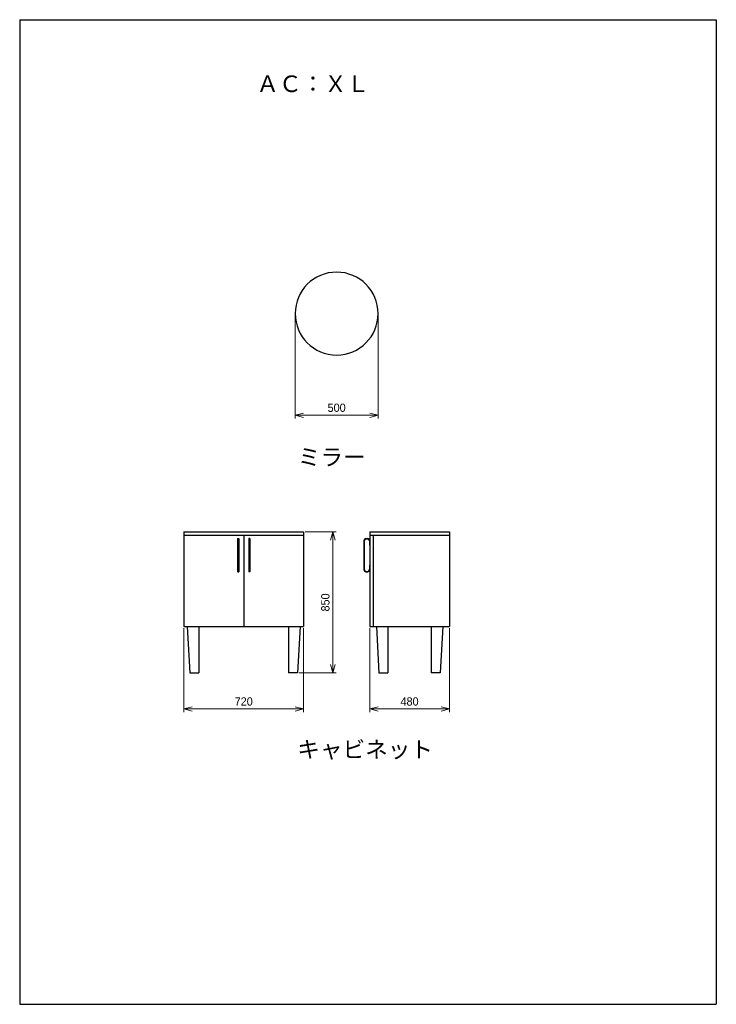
# Model space of a CAD drawing. Header units: millimetres. Extents: x 0 to 4200, y 0 to 5940.
import ezdxf

# ---------------------------------------------------------------- set-up
doc = ezdxf.new("R2010")
doc.units = ezdxf.units.MM
doc.header["$LTSCALE"] = 0.3
doc.layers.add('TEXT', color=7, linetype='Continuous', lineweight=25)
doc.layers.add('寸法', color=2, linetype='Continuous', lineweight=18)
doc.styles.add('MS Pゴシック', font='txt')
doc.dimstyles.new('コピー ～ MyDim S＝', dxfattribs={"dimscale": 20, "dimtxt": 2.5, "dimasz": 2.5, "dimexe": 1, "dimexo": 0.5, "dimgap": 1, "dimtad": 3, "dimdsep": 46, "dimtxsty": 'MS Pゴシック', "dimblk": 'OPEN30', "dimcen": 0, "dimclrd": 256, "dimclre": 256, "dimclrt": 256, "dimazin": 2, "dimtfac": 1, "dimtmove": 0, "dimatfit": 3, "dimldrblk": 'OPEN30', "dimfxl": 1, "dimlwd": 18, "dimlwe": 18, "dimarcsym": 0})

# ---------------------------------------------------------------- blocks, each defined once
blk = doc.blocks.new('_Open30')
at = {"color": 0, "lineweight": -2}
for p, q in [((-1, 0.27), (0, 0)), ((0, 0), (-1, -0.27)), ((0, 0), (-1, 0))]:
    blk.add_line(p, q, dxfattribs=at)
blk = doc.blocks.new('*D17')
at = {"layer": 'Defpoints', "color": 0, "transparency": 16777216}
for p in [(990.6, 2279.4), (1710.6, 2279.4), (1710.6, 1781.7)]:
    blk.add_point(p, dxfattribs=at)
at = {"layer": '寸法', "lineweight": 18, "transparency": 16777216}
for p, q in [((990.6, 2269.4), (990.6, 1761.7)), ((1710.6, 2269.4), (1710.6, 1761.7)), ((1040.6, 1781.7), (1660.6, 1781.7))]:
    blk.add_line(p, q, dxfattribs=at)
at = {"layer": '寸法', "lineweight": 18, "transparency": 16777216, "xscale": 50, "yscale": 50, "zscale": 50, "rotation": 180}
blk.add_blockref('_Open30', (990.6, 1781.7), dxfattribs=at)
at = {"layer": '寸法', "lineweight": 18, "transparency": 16777216, "xscale": 50, "yscale": 50, "zscale": 50}
blk.add_blockref('_Open30', (1710.6, 1781.7), dxfattribs=at)
at = {"layer": '寸法', "transparency": 16777216, "insert": (1350.6, 1826.7), "char_height": 50, "attachment_point": 5, "style": 'MS Pゴシック'}
blk.add_mtext('720', dxfattribs=at)
blk = doc.blocks.new('*D18')
at = {"layer": 'Defpoints', "color": 0, "transparency": 16777216}
for p in [(2110.6, 2279.4), (2590.6, 2279.4), (2590.6, 1781.7)]:
    blk.add_point(p, dxfattribs=at)
at = {"layer": '寸法', "lineweight": 18, "transparency": 16777216}
for p, q in [((2110.6, 2269.4), (2110.6, 1761.7)), ((2590.6, 2269.4), (2590.6, 1761.7)), ((2160.6, 1781.7), (2540.6, 1781.7))]:
    blk.add_line(p, q, dxfattribs=at)
at = {"layer": '寸法', "lineweight": 18, "transparency": 16777216, "xscale": 50, "yscale": 50, "zscale": 50, "rotation": 180}
blk.add_blockref('_Open30', (2110.6, 1781.7), dxfattribs=at)
at = {"layer": '寸法', "lineweight": 18, "transparency": 16777216, "xscale": 50, "yscale": 50, "zscale": 50}
blk.add_blockref('_Open30', (2590.6, 1781.7), dxfattribs=at)
at = {"layer": '寸法', "transparency": 16777216, "insert": (2350.6, 1826.7), "char_height": 50, "attachment_point": 5, "style": 'MS Pゴシック'}
blk.add_mtext('480', dxfattribs=at)
blk = doc.blocks.new('*D19')
at = {"layer": 'Defpoints', "color": 0, "transparency": 16777216}
for p in [(1710.6, 2849.4), (1675.6, 1999.4), (1888, 1999.4)]:
    blk.add_point(p, dxfattribs=at)
at = {"layer": '寸法', "lineweight": 18, "transparency": 16777216}
for p, q in [((1720.6, 2849.4), (1908, 2849.4)), ((1888, 2799.4), (1888, 2049.4)), ((1685.6, 1999.4), (1908, 1999.4))]:
    blk.add_line(p, q, dxfattribs=at)
at = {"layer": '寸法', "lineweight": 18, "transparency": 16777216, "xscale": 50, "yscale": 50, "zscale": 50}
for p, rotation in [((1888, 2849.4), 90), ((1888, 1999.4), 270)]:
    blk.add_blockref('_Open30', p, dxfattribs=dict(at, rotation=rotation))
at = {"layer": '寸法', "transparency": 16777216, "insert": (1843, 2424.4), "char_height": 50, "attachment_point": 5, "rotation": 90, "style": 'MS Pゴシック'}
blk.add_mtext('850', dxfattribs=at)
blk = doc.blocks.new('*D20')
at = {"layer": 'Defpoints', "color": 0, "transparency": 16777216}
for p in [(1660.9, 4166.9), (2160.9, 4166.9), (2160.9, 3553.6)]:
    blk.add_point(p, dxfattribs=at)
at = {"layer": '寸法', "lineweight": 18, "transparency": 16777216}
for p, q in [((1660.9, 4156.9), (1660.9, 3533.6)), ((2160.9, 4156.9), (2160.9, 3533.6)), ((1710.9, 3553.6), (2110.9, 3553.6))]:
    blk.add_line(p, q, dxfattribs=at)
at = {"layer": '寸法', "lineweight": 18, "transparency": 16777216, "xscale": 50, "yscale": 50, "zscale": 50, "rotation": 180}
blk.add_blockref('_Open30', (1660.9, 3553.6), dxfattribs=at)
at = {"layer": '寸法', "lineweight": 18, "transparency": 16777216, "xscale": 50, "yscale": 50, "zscale": 50}
blk.add_blockref('_Open30', (2160.9, 3553.6), dxfattribs=at)
at = {"layer": '寸法', "transparency": 16777216, "insert": (1910.9, 3598.6), "char_height": 50, "attachment_point": 5, "style": 'MS Pゴシック'}
blk.add_mtext('500', dxfattribs=at)

msp = doc.modelspace()

# ---------------------------------------------------------------- linework, layer by layer
at = {"color": 7, "linetype": 'Continuous'}
for p, q in [((990.563, 2849.358), (990.563, 2279.358)), ((990.563, 2849.358), (1710.563, 2849.358)), ((990.563, 2829.358), (1710.563, 2829.358)), ((1313.563, 2809.358), (1320.563, 2809.358)), ((1313.563, 2809.358), (1313.563, 2609.358)), ((1320.563, 2809.358), (1320.563, 2609.358)), ((1350.563, 2829.358), (1350.563, 2279.358)), ((1380.563, 2809.358), (1380.563, 2609.358)), ((1387.563, 2809.358), (1380.563, 2809.358)), ((1387.563, 2809.358), (1387.563, 2609.358)), ((1710.563, 2849.358), (1710.563, 2279.358)), ((2075.563, 2797.358), (2075.563, 2621.358)), ((2077.563, 2797.358), (2077.563, 2621.358)), ((2087.563, 2809.358), (2098.563, 2809.358)), ((2087.563, 2807.358), (2098.563, 2807.358)), ((2108.563, 2797.358), (2108.563, 2769.358)), ((2110.563, 2849.358), (2110.563, 2279.358)), ((2110.563, 2849.358), (2590.563, 2849.358)), ((2110.563, 2829.358), (2590.563, 2829.358)), ((2130.563, 2829.358), (2130.563, 2279.358)), ((2590.563, 2849.358), (2590.563, 2279.358)), ((2108.563, 2769.358), (2110.563, 2769.358)), ((2108.563, 2649.358), (2110.563, 2649.358)), ((2108.563, 2649.358), (2108.563, 2621.358)), ((1313.563, 2609.358), (1320.563, 2609.358)), ((1387.563, 2609.358), (1380.563, 2609.358)), ((2087.563, 2611.358), (2098.563, 2611.358)), ((2087.563, 2609.358), (2098.563, 2609.358)), ((990.563, 2279.358), (1710.563, 2279.358)), ((1010.563, 2279.358), (1025.563, 1999.358)), ((1080.563, 2279.358), (1080.563, 1999.358)), ((1620.563, 2279.358), (1620.563, 1999.358)), ((1690.563, 2279.358), (1675.563, 1999.358)), ((2110.563, 2279.358), (2590.563, 2279.358)), ((2150.563, 2279.358), (2165.563, 1999.358)), ((2220.563, 2279.358), (2220.563, 1999.358)), ((2480.563, 2279.358), (2480.563, 1999.358)), ((2550.563, 2279.358), (2535.563, 1999.358)), ((1025.563, 1999.358), (1080.563, 1999.358)), ((1675.563, 1999.358), (1620.563, 1999.358)), ((2165.563, 1999.358), (2220.563, 1999.358)), ((2535.563, 1999.358), (2480.563, 1999.358))]:
    msp.add_line(p, q, dxfattribs=at)
for centre, radius, start, end in [((1910.947, 4166.948), 250, 0, 359.99999), ((2087.563, 2797.358), 12, 89.999997, 179.999995), ((2087.563, 2797.358), 10, 89.999997, 179.999995), ((2098.563, 2797.358), 12, 0, 89.999997), ((2098.563, 2797.358), 10, 0, 89.999997), ((2087.563, 2621.358), 12, 180.000005, 270.000003), ((2087.563, 2621.358), 10, 180.000005, 270.000003), ((2098.563, 2621.358), 10, 270.000003, 0), ((2098.563, 2621.358), 12, 270.000003, 0)]:
    msp.add_arc(centre, radius, start, end, dxfattribs=at)
at = {"layer": 'Defpoints'}
for p, q in [((0, 5940), (0, 0)), ((0, 5940), (4200, 5940)), ((4200, 5940), (4200, 0)), ((0, 0), (4200, 0))]:
    msp.add_line(p, q, dxfattribs=at)

# ---------------------------------------------------------------- texts
at = {"layer": 'TEXT', "char_height": 100, "attachment_point": 8, "style": 'MS Pゴシック'}
for s, insert in [('ＡＣ：ＸＬ', (1767.881, 5501.823)), ('ミラー', (1881.05, 3245.524)), ('キャビネット', (2082.904, 1475.564))]:
    msp.add_mtext(s, dxfattribs=dict(at, insert=insert))

# ---------------------------------------------------------------- dimensions: what is measured, and where the dimension line sits
at = {"layer": '寸法'}
for base, p1, p2, picture, middle in [((2160.947, 3553.6), (1660.947, 4166.948), (2160.947, 4166.948), '*D20', (1910.947, 3598.6)), ((1710.563, 1781.684), (990.563, 2279.358), (1710.563, 2279.358), '*D17', (1350.563, 1826.684)), ((2590.563, 1781.684), (2110.563, 2279.358), (2590.563, 2279.358), '*D18', (2350.563, 1826.684))]:
    dim = msp.add_linear_dim(base=base, p1=p1, p2=p2, dimstyle='コピー ～ MyDim S＝', dxfattribs=at)
    dim.commit()
    dim.dimension.update_dxf_attribs({"geometry": picture, "text_midpoint": middle})
dim = msp.add_linear_dim(base=(1887.97, 1999.358), p1=(1710.563, 2849.358), p2=(1675.563, 1999.358), angle=90, dimstyle='コピー ～ MyDim S＝', dxfattribs=at)
dim.commit()
dim.dimension.update_dxf_attribs({"geometry": '*D19', "text_midpoint": (1842.97, 2424.358)})

doc.saveas('drawing.dxf')
